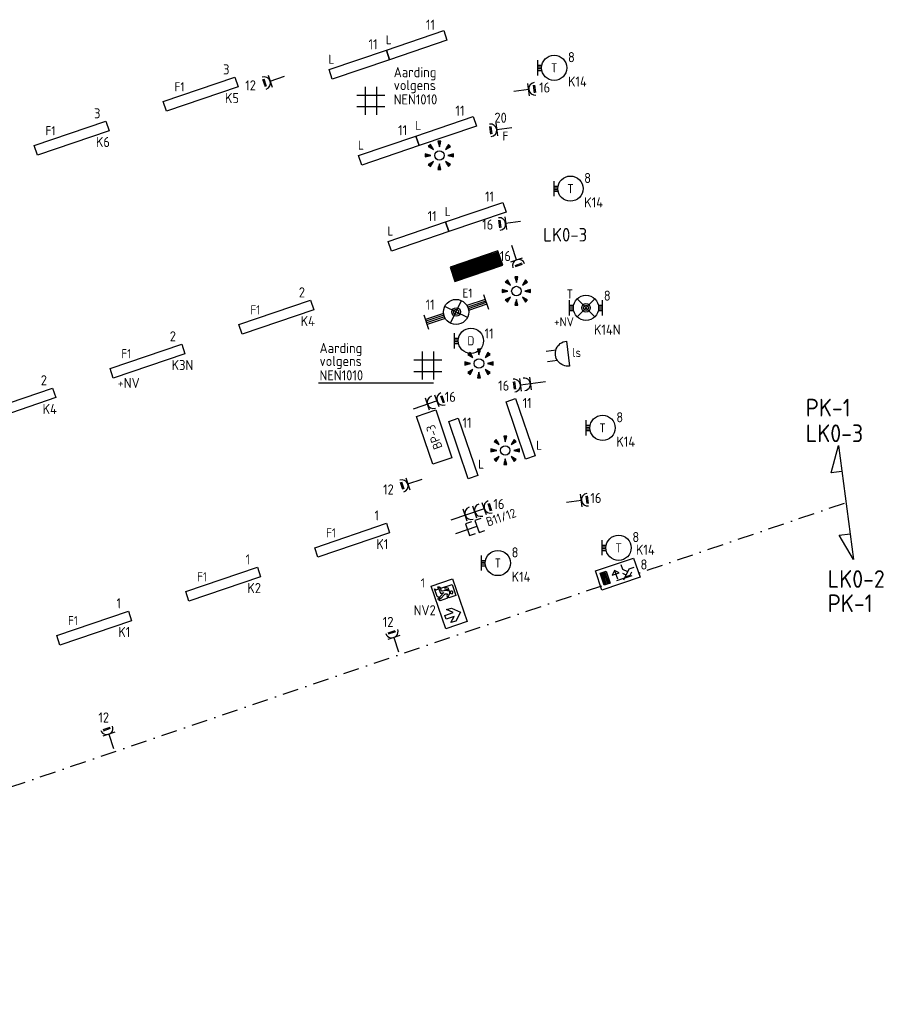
# Model space of a CAD drawing. Header units: millimetres. Extents: x -42616 to 81349, y -22301 to 100610.
# Tile 18 of 22: x 64101 to 81349, y 57144 to 76653. Entities that reach past the tile are written whole.
import ezdxf
from ezdxf.enums import TextEntityAlignment as Align

# ---------------------------------------------------------------- set-up
doc = ezdxf.new("R2010")
doc.units = ezdxf.units.MM
doc.header["$LTSCALE"] = 100
doc.linetypes.add('DASHDOT2', pattern=[12.7, 6.35, -3.175, 0, -3.175])
for name, color, linetype in [('EB63101-_ATTRIB', 2, 'Continuous'), ('EB63103-_ATTRIB', 2, 'Continuous'), ('EB63105-_ATTRIB', 2, 'Continuous'), ('EB6411--_ATTRIB', 2, 'Continuous'), ('EB6441--_ATTRIB', 2, 'Continuous'), ('EL62203-_KRACHT-WCD230', 3, 'Continuous'), ('EL62204-_KRACHT-ASP230', 3, 'Continuous'), ('EL62209-_KRACHT-ASP400', 3, 'Continuous'), ('EL63101-_LICHT-ARM', 3, 'Continuous'), ('EL63103-_LICHT-WCD230V', 3, 'Continuous'), ('EL63105-_LICHT-KAST', 3, 'Continuous'), ('EL63202-_NOODVRL-TXT', 3, 'Continuous'), ('EL6350--', 3, 'Continuous'), ('EL63501-_NOODVRL-ARM', 3, 'Continuous'), ('EL6411--_DEURBEL', 3, 'Continuous'), ('EL6441--_DATACOM', 3, 'Continuous')]:
    doc.layers.add(name, color=color, linetype=linetype)
doc.layers.add('GRENS', color=210, linetype='DASHDOT2', lineweight=30)
doc.styles.add('NORATT', font='iso.shx')
doc.styles.add('NORDIM', font='isocp.shx')
doc.styles.add('STABICAD-018', font='ISOCP.SHX', dxfattribs={"height": 1.8})

# ---------------------------------------------------------------- blocks, each defined once
blk = doc.blocks.new('ES3W1L')
for p, q in [((1.25, 0), (-1.25, 0)), ((-0.75, 1.25), (0.75, 1.25)), ((-0.75, 1), (0.75, 1)), ((0, 0), (0, -3))]:
    blk.add_line(p, q)
blk.add_arc((0, 1.25), 1.25, 180, 0)
at = {"style": 'NORATT'}
for tag, flags, p in [('VERMOGEN', 9, (-2.5, 3)), ('GROEP', 8, (0, 3)), ('SCHAK', 8, (2.5, 3)), ('GELIJK', 9, (5, 3)), ('KAST', 9, (7, 3)), ('TAL', 8, (2.5, 3))]:
    blk.add_attdef(tag, text='', height=1.8, rotation=90, dxfattribs=dict(at, flags=flags)).set_placement(p, align=Align.MIDDLE_CENTER)
at = {"style": 'NORATT', "flags": 8}
blk.add_attdef('DOEL', text='', height=1.8, rotation=90, dxfattribs=at).set_placement((-2.5, 3), align=Align.MIDDLE_LEFT)
at = {"style": 'NORATT', "flags": 9}
blk.add_attdef('M_CODE', text='', height=1.8, dxfattribs=at).set_placement((0, 0), align=Align.MIDDLE_CENTER)
blk = doc.blocks.new('ES3G10')
for p, q in [((-3.25, -1.5), (-3.25, 1.5)), ((-3.25, 0.52), (-2.44, 0.52)), ((-3.25, 0.17), (-2.49, 0.17)), ((-3.25, -0.17), (-2.49, -0.17)), ((-3.25, -0.52), (-2.44, -0.52))]:
    blk.add_line(p, q)
blk.add_circle((0, 0), 2.5)
at = {"style": 'NORATT', "flags": 9}
blk.add_attdef('GELIJK', text='', height=1.8, dxfattribs=at).set_placement((3.5, 5), align=Align.MIDDLE_CENTER)
at = {"color": 6, "style": 'NORATT'}
for tag, flags, p in [('SCHAK', 8, (3.5, 2.75)), ('A_CODE', 8, (0, 0)), ('GROEP', 8, (-3.5, -2.75)), ('KAST', 9, (3.5, -2.75))]:
    blk.add_attdef(tag, text='', height=1.8, dxfattribs=dict(at, flags=flags)).set_placement(p, align=Align.MIDDLE)
blk = doc.blocks.new('ES111261')
at = {"color": 0}
for p, q in [((-5, 1.75), (5, 1.75)), ((-5, 1.5), (5, 1.5)), ((-5, 1.25), (5, 1.25)), ((-5, 1), (5, 1)), ((-5, 0.75), (5, 0.75)), ((-5, 0.5), (5, 0.5)), ((-5, 0.25), (5, 0.25)), ((-5, 0), (5, 0)), ((-5, -0.25), (5, -0.25)), ((-5, -0.5), (5, -0.5)), ((-5, -0.75), (5, -0.75)), ((-5, -1), (5, -1)), ((-5, -1.25), (5, -1.25)), ((-5, -1.5), (5, -1.5)), ((-5, -1.75), (5, -1.75)), ((-5, -2), (5, -2))]:
    blk.add_line(p, q, dxfattribs=at)
blk.add_lwpolyline([(-5, -2), (5, -2), (5, 2), (-5, 2)], close=True, dxfattribs=at)
at = {"style": 'NORATT'}
for tag, height, flags, p in [('GROEPI', 1.8, 9, (0, 9.5)), ('GROEP', 1.8, 8, (0, 7.5)), ('CODE', 3.5, 8, (0, 4.5)), ('M_CODE', 1.8, 9, (0, 0)), ('KAST', 1.8, 9, (0, -3.5)), ('VERMOGEN', 1.8, 9, (0, -5.5)), ('DOEL', 1.8, 9, (0, -7.5)), ('VERMOGENI', 1.8, 9, (0, -9.5)), ('DOELI', 1.8, 9, (0, -11.5))]:
    blk.add_attdef(tag, text='', height=height, dxfattribs=dict(at, flags=flags)).set_placement(p, align=Align.MIDDLE_CENTER)
at = {"style": 'NORATT', "flags": 9}
for tag in ['GELIJKI', 'TAL']:
    blk.add_attdef(tag, text='', height=1.8, rotation=90, dxfattribs=at).set_placement((5, 3.75), align=Align.MIDDLE_CENTER)
at = {"color": 0, "style": 'NORATT', "flags": 9}
blk.add_attdef('RUIMTE', text='', height=1.8, dxfattribs=at).set_placement((0, -9.5), align=Align.MIDDLE)
blk = doc.blocks.new('ES081010')
at = {"color": 0}
for p, q in [((-1, 0), (-1, -2)), ((1, -2), (1, 0))]:
    blk.add_line(p, q, dxfattribs=at)
blk.add_lwpolyline([(-2.5, 2.25), (2.5, 2.25, -1)], format="xyb", close=True, dxfattribs=at)
at = {"color": 0, "style": 'NORATT', "flags": 8}
for tag, p in [('NUMMER', (0, 6.75)), ('SCHAK', (0, 4))]:
    blk.add_attdef(tag, text='', height=1.8, dxfattribs=at).set_placement(p, align=Align.MIDDLE)
at = {"style": 'NORATT'}
for tag, flags, p in [('CODE', 9, (1, 3.5)), ('PANEEL', 9, (0, 3)), ('GRP', 8, (0, -5)), ('RUIMTE', 9, (0, -7.5))]:
    blk.add_attdef(tag, text='', height=1.8, dxfattribs=dict(at, flags=flags)).set_placement(p, align=Align.MIDDLE_LEFT)
at = {"style": 'NORATT', "flags": 8}
blk.add_attdef('M_CODE', text='', height=1.8, dxfattribs=at).set_placement((0, 0), align=Align.MIDDLE_CENTER)
blk = doc.blocks.new('EJ3P31')
at = {"color": 0}
blk.add_lwpolyline([(-7.5, -1), (-7.5, 1), (7.5, 1), (7.5, -1)], close=True, dxfattribs=at)
at = {"style": 'NORATT', "flags": 9}
blk.add_attdef('GELIJK', text='', height=1.8, dxfattribs=at).set_placement((3.5, 5), align=Align.MIDDLE_CENTER)
at = {"color": 0, "style": 'NORATT'}
for tag, flags, p in [('A_CODE', 8, (-3.5, 2.75)), ('SCHAK', 8, (3.5, 2.75)), ('GROEP', 8, (-3.5, -2.75)), ('KAST', 9, (3.5, -2.75))]:
    blk.add_attdef(tag, text='', height=1.8, dxfattribs=dict(at, flags=flags)).set_placement(p, align=Align.MIDDLE)
blk = doc.blocks.new('ES111352')
at = {"color": 0}
blk.add_line((0, 1.5), (0, -3), dxfattribs=at)
for points in [[(-1.25, 2.75), (-1.25, 1.5), (1.25, 1.5), (1.25, 2.75)], [(-1.25, 0.75), (-1.25, -0.5), (1.25, -0.5), (1.25, 0.75)]]:
    blk.add_lwpolyline(points, dxfattribs=at)
at = {"color": 0, "style": 'NORATT', "flags": 8}
blk.add_attdef('NUMMER1', text='', height=1.8, rotation=90, dxfattribs=at).set_placement((-1.5, 4.5), align=Align.MIDDLE_LEFT)
at = {"style": 'NORATT', "flags": 8}
blk.add_attdef('NUMMER', text='', height=1.8, rotation=90, dxfattribs=at).set_placement((1.5, 4.5), align=Align.MIDDLE_LEFT)
at = {"style": 'NORATT'}
for tag, flags, p in [('CODE', 9, (1, 3.5)), ('PANEEL', 9, (0, 3)), ('GRP', 8, (0, -5)), ('RUIMTE', 9, (0, -7.5))]:
    blk.add_attdef(tag, text='', height=1.8, dxfattribs=dict(at, flags=flags)).set_placement(p, align=Align.MIDDLE_LEFT)
at = {"style": 'NORATT', "flags": 8}
blk.add_attdef('M_CODE', text='', height=1.8, dxfattribs=at).set_placement((0, 0), align=Align.MIDDLE_CENTER)
blk = doc.blocks.new('ES3W2L')
for p, q in [((1.25, 2), (-1.25, 2)), ((-0.75, 3.25), (0.75, 3.25)), ((-0.75, 3), (0.75, 3)), ((0, 2), (0, -3)), ((1.25, 0), (-1.25, 0))]:
    blk.add_line(p, q)
for centre in [(0, 3.25), (0, 1.25)]:
    blk.add_arc(centre, 1.25, 180, 0)
at = {"style": 'NORATT'}
for tag, height, flags, p in [('GROEPI', 1.8, 9, (0, 9.5)), ('CODE', 3.5, 8, (0, 4.5)), ('M_CODE', 1.8, 9, (0, 0)), ('VERMOGENI', 1.8, 9, (0, -9.5)), ('DOELI', 1.8, 9, (0, -11.5))]:
    blk.add_attdef(tag, text='', height=height, dxfattribs=dict(at, flags=flags)).set_placement(p, align=Align.MIDDLE_CENTER)
for tag, flags, p in [('VERMOGEN', 9, (-2.5, 5)), ('GROEP', 8, (0, 5)), ('SCHAK', 8, (2.5, 5)), ('GELIJKI', 9, (5, 5)), ('GELIJK', 9, (5, 5)), ('KAST', 9, (7, 5)), ('TAL', 8, (2.5, 5))]:
    blk.add_attdef(tag, text='', height=1.8, rotation=90, dxfattribs=dict(at, flags=flags)).set_placement(p, align=Align.MIDDLE_CENTER)
at = {"style": 'NORATT', "flags": 8}
blk.add_attdef('DOEL', text='', height=1.8, rotation=90, dxfattribs=at).set_placement((-2.5, 5), align=Align.MIDDLE_LEFT)
blk = doc.blocks.new('EJ3T21')
at = {"color": 0}
for p, q in [((-6.25, -1.5), (-6.25, 1.5)), ((-6.25, 0.52), (-2.44, 0.52)), ((-6.25, 0.17), (-2.49, 0.17)), ((-1.77, 1.77), (1.77, -1.77)), ((1.77, 1.77), (-1.77, -1.77)), ((2.44, 0.52), (6.25, 0.52)), ((2.49, 0.17), (6.25, 0.17)), ((6.25, -1.5), (6.25, 1.5)), ((-6.25, -0.17), (-2.49, -0.17)), ((-6.25, -0.52), (-2.44, -0.52)), ((2.44, -0.52), (6.25, -0.52)), ((2.49, -0.17), (6.25, -0.17))]:
    blk.add_line(p, q, dxfattribs=at)
blk.add_lwpolyline([(1.77, -1.77), (1.75, -1.75)], dxfattribs=at)
for radius in [2.5, 0.85, 0.5]:
    blk.add_circle((0, 0), radius, dxfattribs=at)
at = {"style": 'NORATT', "flags": 9}
blk.add_attdef('GELIJK', text='', height=1.8, dxfattribs=at).set_placement((3.5, 5), align=Align.MIDDLE_CENTER)
at = {"color": 0, "style": 'NORATT'}
for tag, flags, p in [('A_CODE', 8, (-3.5, 2.75)), ('SCHAK', 8, (3.5, 2.75)), ('GROEP', 8, (-3.5, -2.75)), ('KAST', 9, (3.5, -2.75))]:
    blk.add_attdef(tag, text='', height=1.8, dxfattribs=dict(at, flags=flags)).set_placement(p, align=Align.MIDDLE)
blk = doc.blocks.new('ES652141')
for p, q in [((-2.65, 2.65), (-1.59, 1.59)), ((-2.51, 2.79), (-1.98, 2.26)), ((-0.2, 3.75), (-0.2, 3)), ((0, 3.75), (0, 2.25)), ((0.2, 3.75), (0.2, 3)), ((2.65, 2.65), (1.59, 1.59)), ((2.51, 2.79), (1.98, 2.26)), ((-3.75, 0.2), (-3, 0.2)), ((-3.75, 0), (-2.25, 0)), ((-2.79, 2.51), (-2.26, 1.98)), ((3.75, 0), (2.25, 0)), ((2.79, 2.51), (2.26, 1.98)), ((3.75, 0.2), (3, 0.2)), ((-3.75, -0.2), (-3, -0.2)), ((-2.79, -2.51), (-2.26, -1.98)), ((-2.65, -2.65), (-1.59, -1.59)), ((-2.51, -2.79), (-1.98, -2.26)), ((0, -3.75), (0, -2.25)), ((2.65, -2.65), (1.59, -1.59)), ((2.51, -2.79), (1.98, -2.26)), ((2.79, -2.51), (2.26, -1.98)), ((3.75, -0.2), (3, -0.2)), ((-0.2, -3.75), (-0.2, -3)), ((0.2, -3.75), (0.2, -3))]:
    blk.add_line(p, q)
for points in [[(-1.59, 1.59), (-2.37, 2.93), (-2.93, 2.37)], [(0, 2.25), (0.4, 3.75), (-0.4, 3.75)], [(1.59, 1.59), (2.93, 2.37), (2.37, 2.93)], [(-2.25, 0), (-3.75, 0.4), (-3.75, -0.4)], [(2.25, 0), (3.75, -0.4), (3.75, 0.4)], [(-1.59, -1.59), (-2.93, -2.37), (-2.37, -2.93)], [(0, -2.25), (-0.4, -3.75), (0.4, -3.75)], [(1.59, -1.59), (2.37, -2.93), (2.93, -2.37)]]:
    blk.add_lwpolyline(points, close=True)
blk.add_circle((0, 0), 1.25)
at = {"style": 'NORATT'}
blk.add_attdef('NUMMER', text='', height=1.8, dxfattribs=at).set_placement((0, 5), align=Align.MIDDLE)
for tag, flags, p in [('PANEEL', 9, (0, 3)), ('CODE', 9, (1, 3.5)), ('GRP', 8, (0, -5)), ('RUIMTE', 9, (0, -7.5))]:
    blk.add_attdef(tag, text='', height=1.8, dxfattribs=dict(at, flags=flags)).set_placement(p, align=Align.MIDDLE_LEFT)
at = {"style": 'NORATT', "flags": 8}
blk.add_attdef('M_CODE', text='', height=1.8, dxfattribs=at).set_placement((0, 0), align=Align.MIDDLE_CENTER)
blk = doc.blocks.new('ES111207')
at = {"color": 0}
blk.add_lwpolyline([(5, -2), (-5, -2), (-5, 2), (5, 2)], close=True, dxfattribs=at)
at = {"style": 'NORATT'}
for tag, height, flags, p in [('GROEPI', 1.8, 9, (0, 9.5)), ('GROEP', 1.8, 8, (0, 7.5)), ('CODE', 3.5, 8, (0, 4.5)), ('M_CODE', 1.8, 9, (0, 0)), ('KAST', 1.8, 9, (0, -3.5)), ('VERMOGEN', 1.8, 9, (0, -5.5)), ('DOEL', 1.8, 9, (0, -7.5)), ('VERMOGENI', 1.8, 9, (0, -9.5)), ('DOELI', 1.8, 9, (0, -11.5))]:
    blk.add_attdef(tag, text='', height=height, dxfattribs=dict(at, flags=flags)).set_placement(p, align=Align.MIDDLE_CENTER)
at = {"style": 'NORATT', "flags": 9}
for tag in ['GELIJKI', 'TAL']:
    blk.add_attdef(tag, text='', height=1.8, rotation=90, dxfattribs=at).set_placement((5, 3.75), align=Align.MIDDLE_CENTER)
at = {"color": 0, "style": 'NORATT', "flags": 9}
blk.add_attdef('RUIMTE', text='', height=1.8, dxfattribs=at).set_placement((0, -9.5), align=Align.MIDDLE)
blk = doc.blocks.new('ES3N026')
for p, q in [((-1.5, 0.75), (-1, 0.25)), ((0.38, -0.88), (0.38, 0.87)), ((2.25, 1.25), (2.25, -1.25)), ((2.5, 1.25), (2.5, -1.25)), ((2.75, 1.25), (2.75, -1.25)), ((3, 1.25), (3, -1.25))]:
    blk.add_line(p, q)
for points in [[(4.01, 2.01), (4.01, -1.98), (-3.99, -1.98), (-3.99, 2.01)], [(3.25, -1.25), (2, -1.25), (2, 1.25), (3.25, 1.25)], [(0.38, -0.88), (1.12, -0.13), (-0.37, -0.13)]]:
    blk.add_lwpolyline(points, close=True)
for points in [[(-0.75, 1.5), (-2.5, -0.25), (-3.5, -0.25)], [(-1.25, 1), (-2.25, 1), (-2.75, 0.5)], [(-2, 0.25), (-1.25, -0.5), (-1.25, -1.5)]]:
    blk.add_lwpolyline(points)
at = {"style": 'NORATT'}
for tag, height, flags, p in [('GROEPI', 1.8, 9, (0, 9.5)), ('CODE', 3.5, 8, (0, 4.5)), ('A_CODE', 1.8, 8, (-3.5, 3.5)), ('NUMMER', 1.8, 8, (3.5, 3.5)), ('SCHAK', 1.8, 8, (3.5, 2.75)), ('M_CODE', 1.8, 9, (0, 0)), ('GROEP', 1.8, 8, (-3.5, -3.5)), ('KAST', 1.8, 9, (3.5, -3.5)), ('VERMOGEN', 1.8, 9, (0, -5.5)), ('DOEL', 1.8, 9, (0, -7.5)), ('VERMOGENI', 1.8, 9, (0, -9.5)), ('DOELI', 1.8, 9, (0, -11.5))]:
    blk.add_attdef(tag, text='', height=height, dxfattribs=dict(at, flags=flags)).set_placement(p, align=Align.MIDDLE_CENTER)
at = {"style": 'NORATT', "flags": 9}
for tag in ['GELIJKI', 'TAL']:
    blk.add_attdef(tag, text='', height=1.8, rotation=90, dxfattribs=at).set_placement((5, 3.76), align=Align.MIDDLE_CENTER)
blk = doc.blocks.new('ES3W3L')
at = {"color": 0}
for p, q in [((1.25, 4), (-1.25, 4)), ((0, 4), (0, -3)), ((1.25, 2), (-1.25, 2)), ((1.25, 0), (-1.25, 0))]:
    blk.add_line(p, q, dxfattribs=at)
at = {"color": 2}
for p, q in [((-0.75, 5.25), (0.75, 5.25)), ((-0.75, 5), (0.75, 5))]:
    blk.add_line(p, q, dxfattribs=at)
at = {"color": 0}
for centre in [(0, 5.25), (0, 3.25), (0, 1.25)]:
    blk.add_arc(centre, 1.25, 180, 0, dxfattribs=at)
at = {"style": 'NORATT'}
for tag, flags, p in [('VERMOGEN', 9, (-2.5, 7)), ('GROEP', 8, (0, 7)), ('SCHAK', 8, (2.5, 7)), ('GELIJK', 9, (5, 7)), ('KAST', 9, (7, 7)), ('TAL', 8, (2.5, 7))]:
    blk.add_attdef(tag, text='', height=1.8, rotation=90, dxfattribs=dict(at, flags=flags)).set_placement(p, align=Align.MIDDLE_CENTER)
at = {"style": 'NORATT', "flags": 8}
blk.add_attdef('DOEL', text='', height=1.8, rotation=90, dxfattribs=at).set_placement((-2.5, 7), align=Align.MIDDLE_LEFT)
at = {"style": 'NORATT', "flags": 9}
blk.add_attdef('M_CODE', text='', height=1.8, dxfattribs=at).set_placement((0, 0), align=Align.MIDDLE_CENTER)
blk = doc.blocks.new('EJ3T01')
at = {"color": 0}
for p, q in [((-3.25, -1.5), (-3.25, 1.5)), ((-3.25, 0.52), (-2.44, 0.52)), ((-3.25, 0.17), (-2.49, 0.17)), ((-1.77, 1.77), (1.77, -1.77)), ((1.77, 1.77), (-1.77, -1.77)), ((2.44, 0.52), (3.25, 0.52)), ((2.49, 0.17), (3.25, 0.17)), ((3.25, -1.5), (3.25, 1.5)), ((-3.25, -0.17), (-2.49, -0.17)), ((-3.25, -0.52), (-2.44, -0.52)), ((2.44, -0.52), (3.25, -0.52)), ((2.49, -0.17), (3.25, -0.17))]:
    blk.add_line(p, q, dxfattribs=at)
blk.add_lwpolyline([(1.77, -1.77), (1.75, -1.75)], dxfattribs=at)
for radius in [2.5, 0.85, 0.5]:
    blk.add_circle((0, 0), radius, dxfattribs=at)
at = {"style": 'NORATT', "flags": 9}
blk.add_attdef('GELIJK', text='', height=1.8, dxfattribs=at).set_placement((3.5, 5), align=Align.MIDDLE_CENTER)
at = {"color": 0, "style": 'NORATT'}
for tag, flags, p in [('A_CODE', 8, (-3.5, 2.75)), ('SCHAK', 8, (3.5, 2.75)), ('GROEP', 8, (-3.5, -2.75)), ('KAST', 9, (3.5, -2.75))]:
    blk.add_attdef(tag, text='', height=1.8, dxfattribs=dict(at, flags=flags)).set_placement(p, align=Align.MIDDLE)
blk = doc.blocks.new('EJ3P21')
at = {"color": 0}
blk.add_lwpolyline([(-6, -1), (-6, 1), (6, 1), (6, -1)], close=True, dxfattribs=at)
at = {"style": 'NORATT'}
for tag, height, flags, p in [('GROEPI', 1.8, 9, (0, 9.5)), ('CODE', 3.5, 8, (0, 4.5)), ('GELIJK', 1.8, 9, (3.5, 5)), ('M_CODE', 1.8, 9, (0, 0)), ('VERMOGEN', 1.8, 9, (0, -5.5)), ('DOEL', 1.8, 9, (0, -7.5)), ('VERMOGENI', 1.8, 9, (0, -9.5)), ('DOELI', 1.8, 9, (0, -11.5))]:
    blk.add_attdef(tag, text='', height=height, dxfattribs=dict(at, flags=flags)).set_placement(p, align=Align.MIDDLE_CENTER)
at = {"style": 'NORATT', "flags": 9}
for tag in ['GELIJKI', 'TAL']:
    blk.add_attdef(tag, text='', height=1.8, rotation=90, dxfattribs=at).set_placement((5, 2.75), align=Align.MIDDLE_CENTER)
at = {"style": 'NORATT'}
for tag, flags, p in [('SCHAK', 8, (3.5, 2.8)), ('A_CODE', 8, (0, 0)), ('GROEP', 8, (-3.5, -2.8)), ('KAST', 9, (3.5, -2.8))]:
    blk.add_attdef(tag, text='', height=1.8, dxfattribs=dict(at, flags=flags)).set_placement(p, align=Align.MIDDLE)
blk = doc.blocks.new('1115C2IN')
at = {"color": 0, "linetype": 'Continuous'}
for p, q in [((-4.49, 5.49), (4.49, 5.49)), ((-4.49, 1), (-4.49, 5.49)), ((-4.49, 5.49), (4.49, 5.49)), ((-4.49, 1), (-4.49, 5.49)), ((4.49, 5.49), (4.49, 1)), ((4.49, 5.49), (4.49, 1)), ((4.49, 1), (-4.49, 1)), ((4.49, 1), (-4.49, 1))]:
    blk.add_line(p, q, dxfattribs=at)
blk.add_lwpolyline([(-0.92, 3.1), (-2.28, 1.64), (-3.64, 3.1), (-3.64, 4.12), (-2.67, 3.09), (-2.67, 4.81), (-1.89, 4.81), (-1.89, 3.09), (-0.92, 4.12), (-0.92, 3.1)], dxfattribs=at)
for points, knots in [([(3.01, 2.47), (2.98, 2.41), (2.82, 2.4), (2.82, 2.4), (2.82, 2.4), (2.07, 2.4), (2.07, 2.4), (1.95, 2.4), (1.89, 2.45), (1.89, 2.45), (1.89, 2.45), (1.5, 2.9), (1.5, 2.9), (1.5, 2.9), (1.17, 2.9), (1.17, 2.9), (1.17, 2.9), (1.17, 1.47), (1.17, 1.47), (1.17, 1.47), (3.47, 1.47), (3.47, 1.47), (3.47, 1.47), (3.47, 3.83), (3.47, 3.83), (3.59, 3.84), (3.84, 3.92), (3.89, 4.24), (3.89, 4.24), (3.9, 4.31), (3.9, 4.31), (3.9, 4.31), (3.47, 4.31), (3.47, 4.31), (3.47, 4.31), (3.47, 4.76), (3.47, 4.76), (3.47, 4.76), (3.73, 5.02), (3.73, 5.02), (3.73, 5.02), (2.13, 5.02), (2.13, 5.02), (2.13, 5.02), (1.96, 4.86), (1.96, 4.86), (1.96, 4.86), (1.85, 4.74), (1.79, 4.73), (1.79, 4.73), (1.46, 4.73), (1.46, 4.73), (1.46, 4.73), (1.75, 5.02), (1.75, 5.02), (1.75, 5.02), (1.43, 5.02), (1.43, 5.02), (1.43, 5.02), (1.17, 4.76), (1.17, 4.76), (1.17, 4.76), (1.17, 3.18), (1.17, 3.18), (1.34, 3.18), (1.67, 3.18), (1.67, 3.18), (1.67, 3.17), (1.93, 2.88), (1.93, 2.88), (1.93, 2.88), (2.1, 3.17), (2.12, 3.23), (2.14, 3.3), (2.13, 3.37), (2.13, 3.37), (2.13, 3.37), (1.45, 4.67), (1.45, 4.67), (1.45, 4.67), (1.79, 4.67), (1.79, 4.67), (1.84, 4.66), (1.92, 4.54), (1.92, 4.54), (1.92, 4.54), (2.46, 3.54), (2.46, 3.54), (2.46, 3.54), (2.5, 3.81), (2.5, 4.02), (2.5, 4.22), (2.68, 4.25), (2.68, 4.25), (2.68, 4.25), (3.82, 4.25), (3.82, 4.25), (3.78, 3.9), (3.47, 3.9), (3.47, 3.9), (3.47, 3.9), (2.85, 3.9), (2.85, 3.9), (2.85, 3.9), (2.8, 3.52), (2.8, 3.4), (2.8, 3.29), (2.76, 3.16), (2.76, 3.16), (2.76, 3.16), (2.52, 2.68), (2.52, 2.68), (2.52, 2.68), (2.82, 2.68), (2.82, 2.68), (2.82, 2.68), (3.05, 3.07), (3.05, 3.07), (3.05, 3.07), (3.08, 3.15), (3.23, 3.11), (3.37, 3.08), (3.3, 2.94), (3.3, 2.94), (3.3, 2.94), (3.06, 2.53), (3.01, 2.47)], [0, 0, 0, 0, 1, 1, 1, 2, 2, 2, 3, 3, 3, 4, 4, 4, 5, 5, 5, 6, 6, 6, 7, 7, 7, 8, 8, 8, 9, 9, 9, 10, 10, 10, 11, 11, 11, 12, 12, 12, 13, 13, 13, 14, 14, 14, 15, 15, 15, 16, 16, 16, 17, 17, 17, 18, 18, 18, 19, 19, 19, 20, 20, 20, 21, 21, 21, 22, 22, 22, 23, 23, 23, 24, 24, 24, 25, 25, 25, 26, 26, 26, 27, 27, 27, 28, 28, 28, 29, 29, 29, 30, 30, 30, 31, 31, 31, 32, 32, 32, 33, 33, 33, 34, 34, 34, 35, 35, 35, 36, 36, 36, 37, 37, 37, 38, 38, 38, 39, 39, 39, 40, 40, 40, 41, 41, 41, 42, 42, 42, 42]), ([(2, 1.78), (1.85, 1.78), (1.72, 1.91), (1.72, 2.07), (1.72, 2.22), (1.85, 2.35), (2, 2.35), (2.16, 2.35), (2.28, 2.22), (2.28, 2.07), (2.28, 1.91), (2.16, 1.78), (2, 1.78)], [0, 0, 0, 0, 1, 1, 1, 2, 2, 2, 3, 3, 3, 4, 4, 4, 4])]:
    blk.add_open_spline(points, degree=3, knots=knots, dxfattribs=at)
at = {"color": 0, "linetype": 'Continuous', "style": 'STABICAD-018'}
for tag, p in [('PANEL', (0.07, 14.79)), ('CIRCUIT', (0.07, 11.79)), ('SUBCIRCUIT', (4.57, 11.79)), ('LIGHTFIXTURECODE', (0.07, 7.62))]:
    blk.add_attdef(tag, text='', height=1.8, dxfattribs=at).set_placement(p, align=Align.MIDDLE)

msp = doc.modelspace()

# ---------------------------------------------------------------- linework, layer by layer
at = {"layer": 'EL62204-_KRACHT-ASP230', "elevation": 16800}
for points in [[(70944, 75324), (70944, 74767)], [(71171, 75324), (71171, 74767)], [(71336, 75152), (70779, 75152)], [(71336, 74925), (70779, 74925)]]:
    msp.add_lwpolyline(points, dxfattribs=at)
at = {"layer": 'EL62204-_KRACHT-ASP230'}
for points in [[(72074, 70078), (72074, 69521)], [(72301, 70078), (72301, 69521)], [(72466, 69906), (71910, 69906)], [(72466, 69679), (71910, 69679)]]:
    msp.add_lwpolyline(points, dxfattribs=at)
at = {"layer": 'EL62209-_KRACHT-ASP400'}
msp.add_lwpolyline([(70023, 69459), (72300, 69459)], dxfattribs=at)
at = {"layer": 'GRENS', "linetype": 'Continuous', "ltscale": 0.1}
msp.add_lwpolyline([(80390, 67703), (80176, 67675), (80325, 68216), (80622, 65957), (80339, 66440), (80553, 66469)], dxfattribs=at)
at = {"layer": 'GRENS', "ltscale": 0.5}
msp.add_lwpolyline([(42575, 64262), (43610, 62990), (48753, 64606), (51283, 57144), (80474, 67086)], dxfattribs=at)

# ---------------------------------------------------------------- block references
at = {"layer": 'EL62203-_KRACHT-WCD230'}
for p, xscale, yscale, zscale, rotation in [((74218, 69446, 1050), 100, 100, 100, 97.5000000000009), ((72179, 69034, 3000), 99.99999999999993, 99.99999999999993, 99.99999999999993, 288.7500000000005)]:
    msp.add_blockref('ES3W2L', p, dxfattribs=dict(at, xscale=xscale, yscale=yscale, zscale=zscale, rotation=rotation))
at = {"layer": 'EL63101-_LICHT-ARM'}
ref = msp.add_blockref('EJ3P21', (71966, 76149, 16800), dxfattribs=dict(at, xscale=99.99999999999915, yscale=99.99999999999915, zscale=99.99999999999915, rotation=198.8000000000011))
ref.add_attrib('A_CODE', 'L', dxfattribs={"layer": 'EB63101-_ATTRIB', "color": 1, "height": 180, "style": 'NORATT', "flags": 8}).set_placement((71412, 76257, 16800), align=Align.MIDDLE)
ref = msp.add_blockref('EJ3P21', (70830, 75762, 16800), dxfattribs=dict(at, xscale=99.99999999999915, yscale=99.99999999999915, zscale=99.99999999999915, rotation=198.8000000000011))
ref.add_attrib('A_CODE', 'L', dxfattribs={"layer": 'EB63101-_ATTRIB', "color": 1, "height": 180, "style": 'NORATT', "flags": 8}).set_placement((70276, 75870, 16800), align=Align.MIDDLE)
ref = msp.add_blockref('ES3G10', (74690, 75700, 2400), dxfattribs=dict(at, xscale=100, yscale=100, zscale=100))
ref.add_attrib('A_CODE', 'T', dxfattribs={"layer": 'EB63101-_ATTRIB', "color": 1, "height": 180, "style": 'NORATT', "flags": 8}).set_placement((74690, 75700, 2400), align=Align.MIDDLE)
ref = msp.add_blockref('EJ3P31', (67687, 75177, 2600), dxfattribs=dict(at, xscale=100.0000000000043, yscale=100.0000000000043, zscale=100.0000000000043, rotation=18.80000000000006))
ref.add_attrib('A_CODE', 'F1', dxfattribs={"layer": 'EB63101-_ATTRIB', "color": 1, "height": 180, "style": 'NORATT', "flags": 8}).set_placement((67267, 75324, 2600), align=Align.MIDDLE)
ref = msp.add_blockref('EJ3P21', (72551, 74446, 16800), dxfattribs=dict(at, xscale=99.99999999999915, yscale=99.99999999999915, zscale=99.99999999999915, rotation=198.8000000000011))
ref.add_attrib('A_CODE', 'L', dxfattribs={"layer": 'EB63101-_ATTRIB', "color": 1, "height": 180, "style": 'NORATT', "flags": 8}).set_placement((71997, 74555, 16800), align=Align.MIDDLE)
ref = msp.add_blockref('EJ3P31', (65131, 74307, 2600), dxfattribs=dict(at, xscale=100.0000000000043, yscale=100.0000000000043, zscale=100.0000000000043, rotation=18.80000000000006))
ref.add_attrib('A_CODE', 'F1', dxfattribs={"layer": 'EB63101-_ATTRIB', "color": 1, "height": 180, "style": 'NORATT', "flags": 8}).set_placement((64711, 74454, 2600), align=Align.MIDDLE)
ref = msp.add_blockref('EJ3P21', (71415, 74060, 16800), dxfattribs=dict(at, xscale=99.99999999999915, yscale=99.99999999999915, zscale=99.99999999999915, rotation=198.8000000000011))
ref.add_attrib('A_CODE', 'L', dxfattribs={"layer": 'EB63101-_ATTRIB', "color": 1, "height": 180, "style": 'NORATT', "flags": 8}).set_placement((70861, 74168, 16800), align=Align.MIDDLE)
at = {"layer": 'EL63101-_LICHT-ARM', "xscale": 75, "yscale": 75, "zscale": 75}
for p in [(72416, 73963), (73941, 71277), (73200, 69841), (73719, 68118)]:
    msp.add_blockref('ES652141', p, dxfattribs=at)
at = {"layer": 'EL63101-_LICHT-ARM'}
ref = msp.add_blockref('ES3G10', (75012, 73306, 2400), dxfattribs=dict(at, xscale=100, yscale=100, zscale=100))
ref.add_attrib('A_CODE', 'T', dxfattribs={"layer": 'EB63101-_ATTRIB', "color": 1, "height": 180, "style": 'NORATT', "flags": 8}).set_placement((75012, 73306, 2400), align=Align.MIDDLE)
ref = msp.add_blockref('EJ3P21', (73136, 72744, 16800), dxfattribs=dict(at, xscale=99.99999999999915, yscale=99.99999999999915, zscale=99.99999999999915, rotation=198.8000000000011))
ref.add_attrib('A_CODE', 'L', dxfattribs={"layer": 'EB63101-_ATTRIB', "color": 1, "height": 180, "style": 'NORATT', "flags": 8}).set_placement((72582, 72852, 16800), align=Align.MIDDLE)
ref = msp.add_blockref('EJ3P21', (72000, 72357, 16800), dxfattribs=dict(at, xscale=99.99999999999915, yscale=99.99999999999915, zscale=99.99999999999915, rotation=198.8000000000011))
ref.add_attrib('A_CODE', 'L', dxfattribs={"layer": 'EB63101-_ATTRIB', "color": 1, "height": 180, "style": 'NORATT', "flags": 8}).set_placement((71446, 72466, 16800), align=Align.MIDDLE)
ref = msp.add_blockref('EJ3P31', (69187, 70758, 2600), dxfattribs=dict(at, xscale=100.0000000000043, yscale=100.0000000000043, zscale=100.0000000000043, rotation=18.80000000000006))
ref.add_attrib('A_CODE', 'F1', dxfattribs={"layer": 'EB63101-_ATTRIB', "color": 1, "height": 180, "style": 'NORATT', "flags": 8}).set_placement((68768, 70905, 2600), align=Align.MIDDLE)
ref = msp.add_blockref('ES3G10', (73040, 70291, 16800), dxfattribs=dict(at, xscale=100, yscale=100, zscale=100))
ref.add_attrib('A_CODE', 'D', dxfattribs={"layer": 'EB63101-_ATTRIB', "color": 1, "height": 180, "style": 'NORATT', "flags": 8}).set_placement((73040, 70291, 16800), align=Align.MIDDLE)
ref = msp.add_blockref('EJ3P31', (66632, 69887, 2600), dxfattribs=dict(at, xscale=100.0000000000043, yscale=100.0000000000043, zscale=100.0000000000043, rotation=18.80000000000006))
ref.add_attrib('A_CODE', 'F1', dxfattribs={"layer": 'EB63101-_ATTRIB', "color": 1, "height": 180, "style": 'NORATT', "flags": 8}).set_placement((66212, 70035, 2600), align=Align.MIDDLE)
ref = msp.add_blockref('EJ3P31', (64076, 69017, 16800), dxfattribs=dict(at, xscale=100.000000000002, yscale=100.000000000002, zscale=100.000000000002, rotation=18.79999999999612))
ref.add_attrib('A_CODE', 'F1', dxfattribs={"layer": 'EB63101-_ATTRIB', "color": 1, "height": 180, "style": 'NORATT', "flags": 8}).set_placement((63656, 69165, 16800), align=Align.MIDDLE)
ref = msp.add_blockref('EJ3P21', (74024, 68548, 16800), dxfattribs=dict(at, xscale=100.0000000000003, yscale=100.0000000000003, zscale=100.0000000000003, rotation=288.8000000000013))
ref.add_attrib('A_CODE', 'L', dxfattribs={"layer": 'EB63101-_ATTRIB', "color": 1, "height": 180, "style": 'NORATT', "flags": 8}).set_placement((74391, 68221, 16800), align=Align.MIDDLE)
ref = msp.add_blockref('EJ3P21', (72889, 68157, 16800), dxfattribs=dict(at, xscale=100.0000000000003, yscale=100.0000000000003, zscale=100.0000000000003, rotation=288.8000000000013))
ref.add_attrib('A_CODE', 'L', dxfattribs={"layer": 'EB63101-_ATTRIB', "color": 1, "height": 180, "style": 'NORATT', "flags": 8}).set_placement((73244, 67847, 16800), align=Align.MIDDLE)
ref = msp.add_blockref('ES3G10', (75648, 68565, 2400), dxfattribs=dict(at, xscale=100, yscale=100, zscale=100))
ref.add_attrib('A_CODE', 'T', dxfattribs={"layer": 'EB63101-_ATTRIB', "color": 1, "height": 180, "style": 'NORATT', "flags": 8}).set_placement((75648, 68565, 2400), align=Align.MIDDLE)
ref = msp.add_blockref('EJ3P31', (70688, 66338, 2600), dxfattribs=dict(at, xscale=100.0000000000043, yscale=100.0000000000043, zscale=100.0000000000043, rotation=18.80000000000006))
ref.add_attrib('A_CODE', 'F1', dxfattribs={"layer": 'EB63101-_ATTRIB', "color": 1, "height": 180, "style": 'NORATT', "flags": 8}).set_placement((70268, 66486, 2600), align=Align.MIDDLE)
ref = msp.add_blockref('ES3G10', (75966, 66190, 2400), dxfattribs=dict(at, xscale=100, yscale=100, zscale=100))
ref.add_attrib('A_CODE', 'T', dxfattribs={"layer": 'EB63101-_ATTRIB', "color": 1, "height": 180, "style": 'NORATT', "flags": 8}).set_placement((75966, 66190, 2400), align=Align.MIDDLE)
ref = msp.add_blockref('ES3G10', (73573, 65887, 2400), dxfattribs=dict(at, xscale=100, yscale=100, zscale=100))
ref.add_attrib('A_CODE', 'T', dxfattribs={"layer": 'EB63101-_ATTRIB', "color": 1, "height": 180, "style": 'NORATT', "flags": 8}).set_placement((73573, 65887, 2400), align=Align.MIDDLE)
ref = msp.add_blockref('EJ3P31', (68132, 65468, 2600), dxfattribs=dict(at, xscale=100.000000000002, yscale=100.000000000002, zscale=100.000000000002, rotation=18.79999999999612))
ref.add_attrib('A_CODE', 'F1', dxfattribs={"layer": 'EB63101-_ATTRIB', "color": 1, "height": 180, "style": 'NORATT', "flags": 8}).set_placement((67712, 65616, 2600), align=Align.MIDDLE)
ref = msp.add_blockref('EJ3P31', (65576, 64598, 2600), dxfattribs=dict(at, xscale=100.000000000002, yscale=100.000000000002, zscale=100.000000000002, rotation=18.79999999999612))
ref.add_attrib('A_CODE', 'F1', dxfattribs={"layer": 'EB63101-_ATTRIB', "color": 1, "height": 180, "style": 'NORATT', "flags": 8}).set_placement((65156, 64746, 2600), align=Align.MIDDLE)
at = {"layer": 'EL63103-_LICHT-WCD230V'}
for name, p, xscale, yscale, zscale, rotation in [('ES3W1L', (69062, 75436, 1050), 99.99999999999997, 99.99999999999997, 99.99999999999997, 108.7502291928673), ('ES3W1L', (74186, 75268, 1050), 100.0000000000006, 100.0000000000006, 100.0000000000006, 277.4999999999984), ('ES3W1L', (73727, 72621), 100.0000000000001, 100.0000000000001, 100.0000000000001, 97.50000000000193), ('ES3W1L', (73946, 71897, 1050), 100, 100, 100, 198.7500000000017), ('ES3W1L', (71788, 67454, 21600), 100.0000000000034, 100.0000000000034, 100.0000000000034, 108.7502291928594), ('ES3W3L', (72927, 66833, 3000), 99.99999999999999, 99.99999999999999, 99.99999999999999, 288.750000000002), ('ES3W1L', (75230, 67126, 1050), 100, 100, 100, 277.4999999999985), ('ES3W1L', (71511, 64411, 1050), 100, 100, 100, 18.75004840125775), ('ES3W1L', (65864, 62494, 1050), 99.99999999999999, 99.99999999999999, 99.99999999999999, 18.75004840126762)]:
    msp.add_blockref(name, p, dxfattribs=dict(at, xscale=xscale, yscale=yscale, zscale=zscale, rotation=rotation))
ref = msp.add_blockref('ES3W1L', (73551, 74477, 6000), dxfattribs=dict(at, xscale=99.99999999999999, yscale=99.99999999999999, zscale=99.99999999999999, rotation=97.4999999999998))
ref.add_attrib('DOEL', 'F', dxfattribs={"layer": 'EB63103-_ATTRIB', "color": 1, "height": 180, "style": 'NORATT', "flags": 8}).set_placement((73783, 74347), align=Align.MIDDLE_RIGHT)
at = {"layer": 'EL63105-_LICHT-KAST'}
ref = msp.add_blockref('ES111261', (73149, 71770, 16800), dxfattribs=dict(at, xscale=99.99999999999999, yscale=75, zscale=75, rotation=18.75000000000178))
ref.add_attrib('CODE', 'LK0-3', dxfattribs={"layer": 'EB63105-_ATTRIB', "color": 3, "height": 268.6, "style": 'NORATT', "flags": 8}).set_placement((74908, 72392, 16800), align=Align.MIDDLE_CENTER)
ref = msp.add_blockref('ES111207', (72314, 68384, 1000), dxfattribs=dict(at, xscale=99.99999999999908, yscale=99.99999999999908, zscale=99.99999999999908, rotation=288.750000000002))
ref.add_attrib('GROEP', 'BP-3', dxfattribs={"layer": 'EB63105-_ATTRIB', "color": 1, "height": 180, "rotation": 109.7165, "style": 'NORATT', "flags": 8}).set_placement((72312, 68383, 1000), align=Align.MIDDLE_CENTER)
at = {"layer": 'EL63202-_NOODVRL-TXT', "xscale": 99.99999999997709, "yscale": 99.99999999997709, "zscale": 99.99999999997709, "rotation": 198.7500000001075}
msp.add_blockref('ES3N026', (75949, 65671, 2600), dxfattribs=at)
at = {"layer": 'EL6350--', "linetype": 'Continuous'}
ref = msp.add_blockref('1115C2IN', (72917, 65183, 2600), dxfattribs=dict(at, xscale=99.99999999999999, yscale=99.99999999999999, zscale=99.99999999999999, rotation=108.7499999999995))
ref.add_attrib('CIRCUIT', '1', dxfattribs={"layer": '0', "color": 1, "linetype": 'Continuous', "height": 180, "style": 'STABICAD-018'}).set_placement((72087, 65493, 2600), align=Align.MIDDLE)
at = {"layer": 'EL63501-_NOODVRL-ARM'}
ref = msp.add_blockref('EJ3T21', (72746, 70862, 2600), dxfattribs=dict(at, xscale=100, yscale=100, zscale=100, rotation=198.7500000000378))
ref.add_attrib('A_CODE', 'E1', dxfattribs={"layer": 'EB63101-_ATTRIB', "color": 1, "height": 180, "style": 'NORATT', "flags": 8}).set_placement((72971, 71236, 2600), align=Align.MIDDLE)
ref = msp.add_blockref('EJ3T01', (75320, 70944, 2400), dxfattribs=dict(at, xscale=100, yscale=100, zscale=100))
ref.add_attrib('A_CODE', 'T', dxfattribs={"layer": '0', "color": 1, "height": 180, "style": 'NORATT', "flags": 8}).set_placement((75000, 71219, 2400), align=Align.MIDDLE)
ref.add_attrib('GROEP', '+NV', dxfattribs={"layer": '0', "color": 1, "height": 180, "style": 'NORATT', "flags": 8}).set_placement((74884, 70669, 2400), align=Align.MIDDLE)
at = {"layer": 'EL6411--_DEURBEL'}
ref = msp.add_blockref('ES081010', (74740, 70007, 16800), dxfattribs=dict(at, xscale=100, yscale=100, zscale=100, rotation=277.5000000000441))
ref.add_attrib('SCHAK', 'ls', dxfattribs={"layer": 'EB6411--_ATTRIB', "color": 1, "height": 180, "style": 'NORATT', "flags": 8}).set_placement((75136, 70059, 16800), align=Align.MIDDLE)
at = {"layer": 'EL6441--_DATACOM'}
ref = msp.add_blockref('ES111352', (73018, 66564, 16800), dxfattribs=dict(at, xscale=99.99999999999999, yscale=99.99999999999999, zscale=99.99999999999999, rotation=288.750000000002))
ref.add_attrib('NUMMER1', 'B11/12', dxfattribs={"layer": 'EB6441--_ATTRIB', "color": 1, "height": 180, "rotation": 18.75, "style": 'NORATT', "flags": 8}).set_placement((73350, 66695, 16800), align=Align.MIDDLE_LEFT)

# ---------------------------------------------------------------- texts
at = {"layer": 'EL62203-_KRACHT-WCD230', "color": 7, "style": 'NORDIM'}
for s, p in [('12', (68568, 75252, -16600)), ('16', (74391, 75210, -16600)), ('20', (73505, 74611, -16600)), ('16', (73263, 72494, -16600)), ('16', (73613, 71870, -33400)), ('16', (73579, 69303, -16600)), ('16', (72521, 69081, -16600)), ('12', (71299, 67245)), ('16', (73485, 66957, -16600)), ('16', (75406, 67077, -16600)), ('12', (71294, 64621, -16600)), ('12', (65659, 62727, -16600))]:
    msp.add_text(s, height=200, dxfattribs=at).set_placement(p)
at = {"layer": 'EL63101-_LICHT-ARM', "color": 1, "style": 'NORDIM'}
for s, p in [('11', (72148, 76453, 5871)), ('11', (71012, 76067, 5871)), ('8', (74963, 75811)), ('3', (68130, 75569, -2400)), ('Aarding', (71510, 75513)), ('K14', (74963, 75328)), ('volgens', (71510, 75257)), ('K5', (68166, 75000)), ('NEN1010', (71510, 74973)), ('11', (72733, 74751, 5871)), ('3', (65574, 74699, -2400)), ('11', (71597, 74364, 5871)), ('K6', (65610, 74130)), ('8', (75284, 73417)), ('11', (73318, 73049, 5871)), ('K14', (75284, 72933)), ('11', (72182, 72662, 5871)), ('2', (69630, 71150, -2400)), ('8', (75673, 71086)), ('11', (72142, 70908, -8329)), ('K4', (69666, 70580, -14200)), ('2', (67074, 70279, -2400)), ('11', (73309, 70335, -8329)), ('K14N', (75477, 70412)), ('Aarding', (70041, 70047)), ('K3N', (67110, 69710)), ('volgens', (70041, 69791)), ('NEN1010', (70041, 69507)), ('2', (64518, 69409, 11800)), ('+NV', (66040, 69356)), ('11', (74064, 68958, 5871)), ('K4', (64554, 68840)), ('8', (75921, 68676)), ('11', (72873, 68568, 5871)), ('K14', (75921, 68193)), ('1', (71130, 66730, -2400)), ('K1', (71166, 66161)), ('8', (76239, 66301)), ('8', (73846, 65998)), ('K14', (76308, 66050)), ('1', (68575, 65860, -2400)), ('8', (76400, 65758)), ('K14', (73846, 65515)), ('K2', (68610, 65291)), ('1', (66019, 64990, -2400)), ('NV2', (71905, 64852, 8638)), ('K1', (66054, 64421))]:
    msp.add_text(s, height=200, dxfattribs=at).set_placement(p)
at = {"layer": 'GRENS', "style": 'NORATT'}
for s, p in [('PK-1', (79674, 68792)), ('LK0-3', (79674, 68283)), ('LK0-2', (80109, 65396)), ('PK-1', (80109, 64915))]:
    msp.add_text(s, height=350, dxfattribs=at).set_placement(p)

doc.saveas('drawing.dxf')
